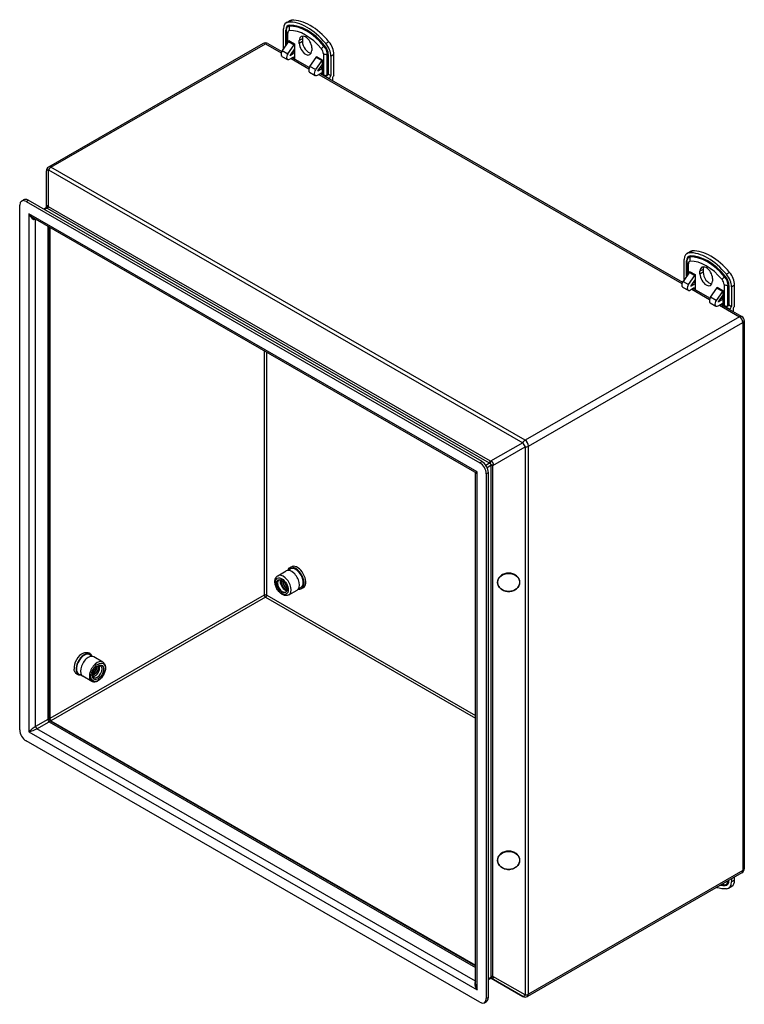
# Model space of a CAD drawing. Header units: inches. Extents: x 5.6 to 84, y 7.1 to 55.6.
# Tile 5 of 5: x 71.2 to 84, y 24.9 to 42.3. Entities that reach past the tile are written whole.
import ezdxf

# ---------------------------------------------------------------- set-up
doc = ezdxf.new("R2010")
doc.units = ezdxf.units.IN
doc.header["$MEASUREMENT"] = 0
doc.layers.add('Visible Edges(ANSI)', color=7, linetype='Continuous', lineweight=25)
doc.layers.add('Visible Tangent Edges(ANSI)', color=7, linetype='Continuous', lineweight=25)

msp = doc.modelspace()

# ---------------------------------------------------------------- linework, layer by layer
at = {"layer": 'Visible Edges(ANSI)'}
for p, q in [((75.886, 42.204), (75.942, 42.236)), ((75.837, 41.75), (75.837, 42.096)), ((75.883, 42.061), (75.883, 42.066)), ((75.883, 42.061), (75.883, 41.806)), ((75.934, 41.885), (75.934, 41.887)), ((75.934, 41.887), (75.934, 41.887)), ((76.116, 41.839), (76.116, 41.889)), ((76.172, 41.921), (76.172, 41.871)), ((75.478, 41.837), (71.692, 39.657)), ((75.562, 41.837), (75.808, 41.695)), ((75.929, 41.871), (75.817, 41.711)), ((75.915, 41.655), (76.026, 41.815)), ((76.032, 41.742), (75.955, 41.632)), ((76.032, 41.831), (76.032, 41.574)), ((76.032, 41.831), (76.032, 41.831)), ((76.337, 41.762), (76.337, 41.711)), ((75.809, 41.698), (75.809, 41.702)), ((75.809, 41.702), (75.811, 41.701)), ((75.811, 41.61), (75.909, 41.554)), ((76.004, 41.59), (75.948, 41.558)), ((75.957, 41.627), (76.01, 41.658)), ((75.997, 41.586), (76.295, 41.414)), ((76.002, 41.699), (76.032, 41.682)), ((76.032, 41.574), (76.032, 41.574)), ((76.032, 41.574), (76.032, 41.574)), ((76.305, 41.431), (76.416, 41.59)), ((76.514, 41.534), (76.403, 41.375)), ((76.422, 41.606), (76.422, 41.606)), ((76.422, 41.605), (76.422, 41.606)), ((76.519, 41.55), (76.519, 41.55)), ((76.519, 41.55), (76.519, 41.293)), ((76.672, 41.615), (76.672, 41.269)), ((76.728, 41.269), (76.728, 41.647)), ((76.443, 41.352), (76.519, 41.462)), ((76.497, 41.377), (76.444, 41.347)), ((76.489, 41.419), (76.519, 41.401)), ((76.299, 41.33), (76.396, 41.273)), ((76.436, 41.277), (76.492, 41.309)), ((76.484, 41.305), (82.879, 37.623)), ((76.519, 41.293), (76.519, 41.293)), ((76.519, 41.293), (76.519, 41.293)), ((76.541, 41.281), (76.644, 41.221)), ((76.644, 41.213), (76.644, 41.221)), ((76.7, 41.222), (76.7, 41.181)), ((71.65, 39.584), (71.65, 38.943)), ((71.182, 29.722), (71.182, 38.984)), ((71.215, 39.056), (71.252, 39.078)), ((71.294, 39.049), (79.304, 34.436)), ((79.342, 34.457), (71.331, 39.07)), ((71.642, 38.935), (71.604, 38.913)), ((79.212, 34.271), (71.421, 38.758)), ((71.703, 38.595), (71.703, 29.926)), ((82.957, 38.132), (83.013, 38.164)), ((82.908, 37.678), (82.908, 38.024)), ((82.954, 37.989), (82.954, 37.995)), ((82.954, 37.989), (82.954, 37.734)), ((83, 37.799), (82.889, 37.639)), ((82.986, 37.583), (83.097, 37.743)), ((83.005, 37.813), (83.005, 37.815)), ((83.005, 37.815), (83.005, 37.815)), ((83.103, 37.759), (83.103, 37.502)), ((83.103, 37.759), (83.103, 37.759)), ((83.188, 37.767), (83.188, 37.817)), ((83.243, 37.849), (83.243, 37.799)), ((82.88, 37.626), (82.88, 37.63)), ((82.88, 37.63), (82.882, 37.629)), ((82.882, 37.538), (82.98, 37.482)), ((83.103, 37.67), (83.026, 37.56)), ((83.028, 37.555), (83.081, 37.586)), ((83.073, 37.627), (83.103, 37.61)), ((83.408, 37.69), (83.408, 37.64)), ((83.493, 37.534), (83.493, 37.534)), ((83.493, 37.533), (83.493, 37.534)), ((83.743, 37.543), (83.743, 37.197)), ((83.799, 37.197), (83.799, 37.575)), ((83.075, 37.518), (83.019, 37.486)), ((83.068, 37.514), (83.366, 37.342)), ((83.103, 37.502), (83.103, 37.502)), ((83.103, 37.502), (83.103, 37.502)), ((83.376, 37.359), (83.487, 37.518)), ((83.585, 37.462), (83.474, 37.303)), ((83.514, 37.28), (83.59, 37.39)), ((83.59, 37.478), (83.59, 37.478)), ((83.59, 37.478), (83.59, 37.221)), ((83.37, 37.258), (83.467, 37.201)), ((83.507, 37.205), (83.563, 37.237)), ((83.568, 37.305), (83.515, 37.275)), ((83.555, 37.233), (83.928, 37.019)), ((83.56, 37.347), (83.59, 37.329)), ((83.59, 37.222), (83.59, 37.221)), ((83.59, 37.221), (83.59, 37.221)), ((83.612, 37.209), (83.715, 37.149)), ((83.715, 37.141), (83.715, 37.149)), ((83.771, 37.15), (83.771, 37.109)), ((83.97, 36.946), (83.97, 27.273)), ((79.228, 25.235), (79.228, 34.244)), ((79.416, 34.243), (79.416, 24.981)), ((79.453, 25.002), (79.453, 34.264)), ((75.736, 32.443), (75.885, 32.528)), ((75.931, 32.105), (76.079, 32.191)), ((72.649, 30.919), (72.491, 31.011)), ((72.453, 30.578), (72.294, 30.669)), ((72.474, 30.69), (72.482, 30.667)), ((71.703, 29.926), (71.703, 29.912)), ((71.719, 29.885), (79.228, 25.561)), ((79.304, 24.916), (71.294, 29.529)), ((83.928, 27.2), (80.143, 25.02)), ((83.799, 27.073), (83.799, 27.125)), ((83.694, 26.933), (83.75, 26.965)), ((83.743, 27.093), (83.743, 27.041)), ((79.453, 25.316), (79.493, 25.338)), ((80.059, 25.02), (79.501, 25.341)), ((79.383, 24.908), (79.421, 24.93))]:
    msp.add_line(p, q, dxfattribs=at)
at = {"layer": 'Visible Edges(ANSI)', "flags": 128}
for points in [[(76.611, 41.275), (76.608, 41.273), (76.606, 41.272), (76.603, 41.271), (76.6, 41.27), (76.596, 41.269), (76.593, 41.269), (76.59, 41.268), (76.587, 41.268), (76.584, 41.268), (76.581, 41.268), (76.578, 41.268), (76.575, 41.269), (76.571, 41.269), (76.568, 41.27), (76.565, 41.271), (76.562, 41.272), (76.559, 41.273), (76.557, 41.274), (76.554, 41.275), (76.551, 41.276), (76.548, 41.277), (76.546, 41.278), (76.544, 41.28), (76.541, 41.281)], [(76.628, 41.294), (76.628, 41.294), (76.628, 41.294), (76.627, 41.293), (76.627, 41.293), (76.627, 41.293), (76.627, 41.292), (76.626, 41.292), (76.626, 41.291), (76.626, 41.291), (76.626, 41.29), (76.625, 41.29), (76.625, 41.29), (76.625, 41.289), (76.624, 41.289), (76.624, 41.288), (76.624, 41.288), (76.623, 41.287), (76.623, 41.287), (76.623, 41.286), (76.622, 41.286), (76.622, 41.285), (76.622, 41.285), (76.622, 41.285), (76.621, 41.284)], [(71.642, 38.935), (71.646, 38.938), (71.65, 38.942), (71.651, 38.944), (71.652, 38.945)], [(83.682, 37.203), (83.679, 37.201), (83.677, 37.2), (83.674, 37.199), (83.671, 37.198), (83.667, 37.197), (83.664, 37.197), (83.661, 37.196), (83.658, 37.196), (83.655, 37.196), (83.652, 37.196), (83.649, 37.197), (83.646, 37.197), (83.643, 37.197), (83.64, 37.198), (83.636, 37.199), (83.633, 37.2), (83.631, 37.201), (83.628, 37.202), (83.625, 37.203), (83.622, 37.204), (83.62, 37.205), (83.617, 37.206), (83.615, 37.208), (83.612, 37.209)], [(83.699, 37.222), (83.699, 37.222), (83.699, 37.222), (83.699, 37.221), (83.698, 37.221), (83.698, 37.221), (83.698, 37.22), (83.698, 37.22), (83.697, 37.219), (83.697, 37.219), (83.697, 37.218), (83.696, 37.218), (83.696, 37.218), (83.696, 37.217), (83.695, 37.217), (83.695, 37.216), (83.695, 37.216), (83.695, 37.215), (83.694, 37.215), (83.694, 37.214), (83.694, 37.214), (83.693, 37.213), (83.693, 37.213), (83.693, 37.213), (83.692, 37.212)], [(79.228, 34.244), (79.227, 34.252), (79.224, 34.26), (79.218, 34.267), (79.212, 34.271)], [(75.933, 32.573), (75.946, 32.584), (75.96, 32.593), (75.976, 32.601), (75.992, 32.607)], [(75.931, 32.105), (75.917, 32.099), (75.903, 32.095), (75.888, 32.093), (75.873, 32.093), (75.858, 32.096), (75.844, 32.1), (75.83, 32.106), (75.816, 32.113), (75.802, 32.122), (75.789, 32.131), (75.777, 32.142), (75.765, 32.154), (75.753, 32.167), (75.742, 32.181), (75.732, 32.195), (75.723, 32.21), (75.715, 32.226), (75.707, 32.242), (75.701, 32.258), (75.695, 32.274), (75.691, 32.291), (75.688, 32.307), (75.686, 32.323), (75.685, 32.339), (75.686, 32.355), (75.688, 32.37), (75.692, 32.385), (75.697, 32.399), (75.704, 32.412), (75.713, 32.424), (75.724, 32.434), (75.736, 32.443)], [(75.757, 32.368), (75.762, 32.371), (75.768, 32.372), (75.774, 32.373), (75.78, 32.373), (75.787, 32.372), (75.795, 32.369), (75.803, 32.366), (75.811, 32.362), (75.82, 32.357), (75.828, 32.35), (75.836, 32.343), (75.844, 32.335), (75.852, 32.326), (75.859, 32.317), (75.866, 32.307), (75.873, 32.297), (75.879, 32.286), (75.884, 32.275), (75.888, 32.264), (75.892, 32.252), (75.895, 32.241), (75.897, 32.231), (75.898, 32.22), (75.898, 32.21), (75.898, 32.201), (75.897, 32.193), (75.895, 32.185), (75.892, 32.178), (75.889, 32.172), (75.885, 32.167), (75.881, 32.163), (75.877, 32.16)], [(75.897, 32.194), (75.89, 32.196), (75.884, 32.199), (75.877, 32.202), (75.87, 32.206), (75.863, 32.211), (75.856, 32.217), (75.85, 32.223), (75.843, 32.23), (75.837, 32.238), (75.831, 32.245), (75.826, 32.254), (75.821, 32.262), (75.816, 32.271), (75.812, 32.28), (75.808, 32.29), (75.806, 32.299), (75.803, 32.308), (75.802, 32.317), (75.8, 32.326), (75.8, 32.335), (75.8, 32.343), (75.801, 32.351), (75.803, 32.358), (75.805, 32.365)], [(75.878, 32.202), (75.873, 32.205), (75.868, 32.208), (75.863, 32.212), (75.859, 32.217), (75.854, 32.221), (75.849, 32.226), (75.845, 32.231), (75.84, 32.236), (75.836, 32.242), (75.832, 32.248), (75.828, 32.254), (75.825, 32.26), (75.821, 32.267), (75.818, 32.273), (75.815, 32.28), (75.812, 32.287), (75.81, 32.293), (75.807, 32.3), (75.805, 32.307), (75.804, 32.314), (75.802, 32.321), (75.801, 32.327), (75.801, 32.334), (75.8, 32.34)], [(75.825, 32.352), (75.825, 32.346), (75.825, 32.34), (75.826, 32.333), (75.827, 32.327), (75.828, 32.32), (75.829, 32.313), (75.831, 32.307), (75.834, 32.3), (75.836, 32.293), (75.839, 32.287), (75.842, 32.28), (75.845, 32.274), (75.849, 32.268), (75.853, 32.262), (75.857, 32.256), (75.861, 32.25), (75.865, 32.245), (75.87, 32.24), (75.874, 32.236), (75.879, 32.232), (75.884, 32.228), (75.889, 32.224), (75.893, 32.221), (75.898, 32.219)], [(75.898, 32.222), (75.893, 32.225), (75.889, 32.228), (75.884, 32.231), (75.88, 32.235), (75.875, 32.239), (75.871, 32.244), (75.867, 32.248), (75.863, 32.253), (75.859, 32.258), (75.855, 32.264), (75.851, 32.27), (75.848, 32.276), (75.845, 32.282), (75.842, 32.288), (75.839, 32.294), (75.837, 32.3), (75.835, 32.307), (75.833, 32.313), (75.831, 32.319), (75.83, 32.326), (75.829, 32.332), (75.828, 32.338), (75.828, 32.344), (75.828, 32.35)], [(75.898, 32.223), (75.893, 32.226), (75.889, 32.23), (75.885, 32.234), (75.881, 32.238), (75.877, 32.243), (75.873, 32.247), (75.869, 32.252), (75.865, 32.257), (75.861, 32.262), (75.858, 32.267), (75.855, 32.273), (75.851, 32.278), (75.848, 32.284), (75.845, 32.29), (75.843, 32.296), (75.84, 32.302), (75.838, 32.308), (75.836, 32.314), (75.834, 32.32), (75.833, 32.326), (75.831, 32.332), (75.83, 32.338), (75.829, 32.344), (75.829, 32.35)], [(79.811, 32.167), (79.83, 32.168), (79.849, 32.17), (79.868, 32.174), (79.886, 32.179), (79.903, 32.186), (79.92, 32.194), (79.935, 32.203), (79.949, 32.214), (79.963, 32.226), (79.974, 32.238), (79.984, 32.252), (79.992, 32.267), (79.999, 32.282), (80.004, 32.297), (80.007, 32.313), (80.008, 32.329), (80.007, 32.345), (80.004, 32.361), (79.999, 32.377), (79.992, 32.392), (79.984, 32.406), (79.974, 32.42), (79.963, 32.433), (79.949, 32.445), (79.935, 32.455), (79.92, 32.465), (79.903, 32.473), (79.886, 32.479), (79.868, 32.485), (79.849, 32.489), (79.83, 32.491), (79.811, 32.492), (79.792, 32.491), (79.773, 32.489), (79.754, 32.485), (79.736, 32.479), (79.719, 32.473), (79.702, 32.465), (79.687, 32.455), (79.672, 32.445), (79.659, 32.433), (79.648, 32.42), (79.638, 32.406), (79.629, 32.392), (79.623, 32.377), (79.618, 32.361), (79.615, 32.345), (79.614, 32.329), (79.615, 32.313), (79.618, 32.297), (79.623, 32.282), (79.629, 32.267), (79.638, 32.252), (79.648, 32.238), (79.659, 32.226), (79.672, 32.214), (79.687, 32.203), (79.702, 32.194), (79.719, 32.186), (79.736, 32.179), (79.754, 32.174), (79.773, 32.17), (79.792, 32.168), (79.811, 32.167)], [(75.863, 32.312), (75.863, 32.311), (75.864, 32.309), (75.865, 32.307), (75.866, 32.305), (75.867, 32.303), (75.867, 32.301), (75.868, 32.3), (75.869, 32.298), (75.87, 32.296), (75.871, 32.294), (75.872, 32.292), (75.873, 32.291), (75.874, 32.289), (75.875, 32.287), (75.876, 32.286), (75.877, 32.284), (75.878, 32.282), (75.879, 32.281), (75.88, 32.279), (75.881, 32.277), (75.882, 32.276), (75.883, 32.274), (75.884, 32.273), (75.885, 32.271)], [(76.201, 32.243), (76.188, 32.233), (76.174, 32.223), (76.158, 32.216), (76.142, 32.21)], [(72.306, 31.08), (72.317, 31.084), (72.329, 31.087), (72.34, 31.09), (72.352, 31.091), (72.363, 31.092), (72.375, 31.091), (72.386, 31.089), (72.398, 31.085), (72.408, 31.081), (72.419, 31.075), (72.428, 31.068), (72.436, 31.059), (72.444, 31.05), (72.45, 31.041), (72.456, 31.03), (72.46, 31.02)], [(72.271, 30.691), (72.26, 30.69), (72.248, 30.689), (72.236, 30.69), (72.225, 30.692), (72.214, 30.695), (72.203, 30.7), (72.192, 30.706), (72.183, 30.712), (72.174, 30.72), (72.167, 30.729), (72.16, 30.739), (72.155, 30.749), (72.15, 30.76), (72.146, 30.771), (72.144, 30.783), (72.142, 30.794)], [(72.649, 30.919), (72.66, 30.912), (72.67, 30.902), (72.678, 30.891), (72.685, 30.879), (72.69, 30.866), (72.693, 30.852), (72.695, 30.837), (72.696, 30.821), (72.696, 30.805), (72.694, 30.788), (72.69, 30.772), (72.686, 30.755), (72.68, 30.738), (72.674, 30.721), (72.666, 30.704), (72.657, 30.688), (72.647, 30.672), (72.637, 30.657), (72.626, 30.643), (72.614, 30.629), (72.601, 30.617), (72.588, 30.606), (72.575, 30.596), (72.561, 30.587), (72.547, 30.58), (72.534, 30.574), (72.519, 30.57), (72.505, 30.568), (72.492, 30.567), (72.478, 30.569), (72.465, 30.572), (72.453, 30.578)], [(72.491, 30.645), (72.487, 30.647), (72.484, 30.651), (72.481, 30.655), (72.478, 30.66), (72.476, 30.667), (72.474, 30.674), (72.473, 30.682), (72.472, 30.692), (72.472, 30.701), (72.474, 30.712), (72.476, 30.723), (72.479, 30.734), (72.482, 30.745), (72.487, 30.757), (72.492, 30.768), (72.498, 30.779), (72.505, 30.79), (72.512, 30.8), (72.52, 30.81), (72.528, 30.819), (72.536, 30.827), (72.544, 30.834), (72.553, 30.84), (72.561, 30.846), (72.569, 30.85), (72.577, 30.853), (72.584, 30.855), (72.591, 30.856), (72.597, 30.857), (72.602, 30.856), (72.607, 30.855), (72.611, 30.853)], [(72.475, 30.717), (72.479, 30.72), (72.484, 30.723), (72.489, 30.727), (72.494, 30.731), (72.498, 30.735), (72.503, 30.739), (72.507, 30.744), (72.511, 30.749), (72.515, 30.754), (72.519, 30.759), (72.523, 30.764), (72.526, 30.77), (72.529, 30.775), (72.532, 30.781), (72.535, 30.787), (72.537, 30.793), (72.54, 30.798), (72.542, 30.804), (72.543, 30.81), (72.545, 30.815), (72.546, 30.821), (72.546, 30.826), (72.547, 30.831), (72.547, 30.837)], [(72.544, 30.834), (72.544, 30.829), (72.543, 30.824), (72.542, 30.819), (72.541, 30.814), (72.54, 30.809), (72.538, 30.803), (72.536, 30.798), (72.534, 30.793), (72.532, 30.787), (72.529, 30.782), (72.526, 30.777), (72.523, 30.771), (72.52, 30.766), (72.517, 30.761), (72.513, 30.756), (72.509, 30.752), (72.505, 30.747), (72.501, 30.742), (72.497, 30.738), (72.493, 30.734), (72.489, 30.73), (72.484, 30.727), (72.48, 30.724), (72.475, 30.721)], [(72.542, 30.833), (72.541, 30.828), (72.54, 30.823), (72.539, 30.818), (72.537, 30.813), (72.536, 30.808), (72.534, 30.803), (72.532, 30.798), (72.53, 30.793), (72.527, 30.788), (72.525, 30.783), (72.522, 30.778), (72.519, 30.773), (72.516, 30.768), (72.513, 30.763), (72.51, 30.759), (72.506, 30.754), (72.503, 30.75), (72.499, 30.745), (72.495, 30.741), (72.492, 30.737), (72.488, 30.733), (72.484, 30.73), (72.48, 30.726), (72.476, 30.723)], [(72.572, 30.832), (72.572, 30.826), (72.571, 30.82), (72.57, 30.814), (72.568, 30.808), (72.567, 30.802), (72.565, 30.796), (72.563, 30.79), (72.56, 30.783), (72.558, 30.777), (72.555, 30.771), (72.551, 30.765), (72.548, 30.759), (72.544, 30.753), (72.54, 30.747), (72.536, 30.741), (72.532, 30.735), (72.528, 30.73), (72.523, 30.725), (72.518, 30.72), (72.513, 30.715), (72.508, 30.711), (72.503, 30.706), (72.498, 30.702), (72.493, 30.699)], [(72.569, 30.85), (72.57, 30.845), (72.571, 30.841), (72.572, 30.836), (72.572, 30.83), (72.572, 30.825), (72.572, 30.819), (72.571, 30.813), (72.57, 30.807), (72.569, 30.801), (72.568, 30.795), (72.566, 30.789), (72.563, 30.782), (72.561, 30.776), (72.558, 30.77), (72.555, 30.764), (72.552, 30.758), (72.548, 30.752), (72.544, 30.746), (72.54, 30.74), (72.536, 30.735), (72.532, 30.729), (72.527, 30.724), (72.522, 30.72), (72.518, 30.715)], [(72.518, 30.715), (72.516, 30.714), (72.514, 30.712), (72.512, 30.711), (72.51, 30.709), (72.508, 30.708), (72.506, 30.707), (72.504, 30.705), (72.502, 30.704), (72.501, 30.703), (72.499, 30.702), (72.497, 30.701), (72.495, 30.7), (72.493, 30.699), (72.491, 30.698), (72.489, 30.697), (72.487, 30.696), (72.485, 30.695), (72.483, 30.695), (72.481, 30.694), (72.48, 30.694), (72.478, 30.693), (72.476, 30.693), (72.474, 30.692), (72.472, 30.692)], [(72.472, 30.69), (72.472, 30.69), (72.472, 30.69), (72.472, 30.69), (72.472, 30.69), (72.472, 30.69), (72.472, 30.69), (72.473, 30.69), (72.473, 30.69), (72.473, 30.69), (72.473, 30.69), (72.473, 30.69), (72.473, 30.69), (72.473, 30.69), (72.473, 30.69), (72.473, 30.69), (72.473, 30.69), (72.473, 30.69), (72.473, 30.69), (72.473, 30.69), (72.473, 30.69), (72.473, 30.69), (72.474, 30.69), (72.474, 30.69), (72.474, 30.69)], [(72.482, 30.667), (72.482, 30.667), (72.482, 30.667), (72.481, 30.667), (72.481, 30.667), (72.481, 30.667), (72.481, 30.667), (72.48, 30.667), (72.48, 30.666), (72.48, 30.666), (72.48, 30.666), (72.479, 30.666), (72.479, 30.666), (72.479, 30.666), (72.478, 30.666), (72.478, 30.666), (72.478, 30.666), (72.478, 30.666), (72.477, 30.666), (72.477, 30.666), (72.477, 30.666), (72.476, 30.666), (72.476, 30.666), (72.476, 30.666), (72.476, 30.666)], [(71.703, 29.912), (71.704, 29.905), (71.708, 29.897), (71.713, 29.89), (71.719, 29.885)], [(79.811, 27.262), (79.83, 27.262), (79.849, 27.265), (79.868, 27.269), (79.886, 27.274), (79.903, 27.281), (79.92, 27.289), (79.935, 27.298), (79.949, 27.309), (79.963, 27.32), (79.974, 27.333), (79.984, 27.347), (79.992, 27.361), (79.999, 27.376), (80.004, 27.392), (80.007, 27.408), (80.008, 27.424), (80.007, 27.44), (80.004, 27.456), (79.999, 27.472), (79.992, 27.487), (79.984, 27.501), (79.974, 27.515), (79.963, 27.528), (79.949, 27.539), (79.935, 27.55), (79.92, 27.559), (79.903, 27.567), (79.886, 27.574), (79.868, 27.58), (79.849, 27.583), (79.83, 27.586), (79.811, 27.586), (79.792, 27.586), (79.773, 27.583), (79.754, 27.58), (79.736, 27.574), (79.719, 27.567), (79.702, 27.559), (79.687, 27.55), (79.672, 27.539), (79.659, 27.528), (79.648, 27.515), (79.638, 27.501), (79.629, 27.487), (79.623, 27.472), (79.618, 27.456), (79.615, 27.44), (79.614, 27.424), (79.615, 27.408), (79.618, 27.392), (79.623, 27.376), (79.629, 27.361), (79.638, 27.347), (79.648, 27.333), (79.659, 27.32), (79.672, 27.309), (79.687, 27.298), (79.702, 27.289), (79.719, 27.281), (79.736, 27.274), (79.754, 27.269), (79.773, 27.265), (79.792, 27.262), (79.811, 27.262)], [(79.493, 25.338), (79.497, 25.34), (79.502, 25.341), (79.505, 25.341), (79.506, 25.341)]]:
    msp.add_lwpolyline(points, dxfattribs=at)
at = {"layer": 'Visible Edges(ANSI)'}
for centre, start, end in [((75.52, 41.764), 60.064, 119.936), ((71.734, 39.584), 119.936, 180), ((83.886, 36.946), 0, 60.064), ((83.886, 27.273), 299.936, 0), ((80.101, 25.093), 240.064, 299.936)]:
    msp.add_arc(centre, 0.084, start, end, dxfattribs=at)
for centre, major_axis, start_param, end_param in [((76.254, 41.317), (-0.491, 0.853), 5.005894, 5.993548), ((76.059, 42.032), (-0.118, 0.205), 5.993548, 6.283185), ((76.31, 41.349), (-0.491, 0.853), 5.005894, 5.993548), ((76.004, 42), (-0.118, 0.205), 5.993548, 7.070517), ((75.92, 41.879), (-0.0098, -0.0171), 1.422507, 2.354261), ((76.227, 41.826), (-0.078, 0.135), 3.928925, 7.070517), ((76.282, 41.858), (-0.078, 0.135), 0.36422, 0.787332), ((75.851, 41.679), (-0.0394, -0.0685), 4.5641, 6.283185), ((75.809, 41.734), (0.0195, 0.0338), 3.925057, 4.078289), ((75.809, 41.734), (0.0195, 0.0338), 5.069041, 5.495853), ((76.018, 41.823), (0.0098, 0.0171), 4.5641, 5.495853), ((76.227, 41.775), (0.078, -0.135), 3.928925, 7.070517), ((76.282, 41.807), (0.078, -0.135), 3.928925, 5.918966), ((76.505, 41.711), (0.118, -0.205), 0.787332, 1.864301), ((76.561, 41.743), (-0.118, 0.205), 3.928925, 5.005894), ((75.948, 41.623), (-0.0394, -0.0685), 4.5641, 7.06665), ((75.957, 41.631), (-0.00196, -0.00341), 4.5641, 7.06665), ((76.004, 41.558), (0.0195, 0.0338), 5.495853, 7.06665), ((76.01, 41.568), (-0.0549, -0.0953), 3.635957, 3.925057), ((76.408, 41.598), (0.0098, 0.0171), 4.5641, 5.495853), ((76.505, 41.542), (-0.0098, -0.0171), 1.422507, 2.354261), ((76.338, 41.398), (-0.0394, -0.0685), 4.5641, 6.283185), ((76.436, 41.342), (-0.0394, -0.0685), 4.5641, 7.06665), ((76.497, 41.287), (-0.0549, -0.0953), 3.635957, 3.925057), ((76.444, 41.35), (-0.00196, -0.00341), 4.5641, 7.06665), ((76.492, 41.278), (0.0195, 0.0338), 5.495853, 7.06665), ((76.57, 41.296), (0.0552, 0), 5.544243, 5.896282), ((76.644, 41.253), (-0.0195, -0.0338), 0.783464, 2.354261), ((76.728, 41.238), (0.0195, 0.0338), 0.783464, 2.354261), ((71.294, 38.92), (-0.079, 0.136), 5.499721, 7.070517), ((71.331, 38.942), (-0.079, 0.136), 5.499721, 6.283185), ((83.075, 37.928), (-0.118, 0.205), 5.993548, 7.070517), ((83.325, 37.245), (-0.491, 0.853), 5.005894, 5.993548), ((83.13, 37.96), (-0.118, 0.205), 5.993548, 6.283185), ((83.381, 37.277), (-0.491, 0.853), 5.005894, 5.993548), ((83.298, 37.754), (-0.078, 0.135), 3.928925, 7.070517), ((83.354, 37.786), (-0.078, 0.135), 0.36422, 0.787332), ((82.991, 37.807), (-0.0098, -0.0171), 1.422507, 2.354261), ((83.089, 37.751), (0.0098, 0.0171), 4.5641, 5.495853), ((83.298, 37.703), (0.078, -0.135), 3.928925, 7.070517), ((83.354, 37.735), (0.078, -0.135), 3.928925, 5.918966), ((83.576, 37.639), (0.118, -0.205), 0.787332, 1.864301), ((83.632, 37.671), (-0.118, 0.205), 3.928925, 5.005894), ((82.922, 37.607), (-0.0394, -0.0685), 4.5641, 6.283185), ((82.88, 37.662), (0.0195, 0.0338), 3.925057, 4.078289), ((82.88, 37.662), (0.0195, 0.0338), 5.069041, 5.495853), ((83.019, 37.551), (-0.0394, -0.0685), 4.5641, 7.06665), ((83.028, 37.559), (-0.00196, -0.00341), 4.5641, 7.06665), ((83.081, 37.496), (-0.0549, -0.0953), 3.635957, 3.925057), ((83.479, 37.526), (0.0098, 0.0171), 4.5641, 5.495853), ((83.075, 37.486), (0.0195, 0.0338), 5.495853, 7.06665), ((83.409, 37.326), (-0.0394, -0.0685), 4.5641, 6.283185), ((83.576, 37.47), (-0.0098, -0.0171), 1.422507, 2.354261), ((83.507, 37.27), (-0.0394, -0.0685), 4.5641, 7.06665), ((83.515, 37.278), (-0.00196, -0.00341), 4.5641, 7.06665), ((83.563, 37.206), (0.0195, 0.0338), 5.495853, 7.06665), ((83.568, 37.215), (-0.0549, -0.0953), 3.635957, 3.925057), ((83.641, 37.224), (0.0552, 0), 5.544243, 5.896282), ((83.715, 37.181), (-0.0195, -0.0338), 0.783464, 2.354261), ((83.799, 37.166), (0.0195, 0.0338), 0.783464, 2.354261), ((79.304, 34.307), (0.079, -0.136), 0.787332, 2.358128), ((79.342, 34.328), (-0.079, 0.136), 3.928925, 5.499721), ((75.982, 32.359), (0.097, -0.169), 0, 3.141593), ((76.052, 32.4), (-0.106, 0.183), 2.681801, 6.742977), ((76.052, 32.4), (-0.094, 0.164), 2.811213, 6.613565), ((76.082, 32.417), (-0.106, 0.183), 3.274106, 6.150672), ((75.864, 32.292), (0.06, -0.104), 3.566952, 3.928925), ((75.864, 32.292), (0.06, -0.104), 3.928925, 5.857826), ((72.287, 30.901), (0.103, 0.179), 0.651001, 2.490591), ((72.323, 30.88), (-0.103, -0.179), 2.722123, 6.702655), ((72.323, 30.88), (-0.098, -0.171), 2.780954, 6.643824), ((72.393, 30.84), (0.098, 0.171), 0, 3.141593), ((72.509, 30.773), (0.06, 0.104), 3.925057, 5.896037), ((72.496, 30.781), (-0.0501, -0.087), 0.469619, 1.097938), ((72.509, 30.773), (-0.06, -0.104), 0.387148, 0.783464), ((71.294, 29.658), (-0.079, 0.136), 0.787332, 2.358128), ((83.325, 27.82), (0.491, -0.853), 5.731705, 5.993548), ((83.576, 27.137), (0.118, -0.205), 5.993548, 7.070517), ((83.632, 27.169), (0.118, -0.205), 0, 0.787332), ((79.304, 25.045), (0.079, -0.136), 5.499721, 7.070517), ((79.342, 25.066), (0.079, -0.136), 0, 0.787332)]:
    msp.add_ellipse(centre, major_axis=major_axis, ratio=0.578093, start_param=start_param, end_param=end_param, dxfattribs=at)
at = {"layer": 'Visible Tangent Edges(ANSI)'}
for p, q in [((75.925, 42.215), (75.98, 42.247)), ((75.881, 41.802), (75.881, 42.07)), ((75.943, 42.141), (75.946, 42.151)), ((75.912, 41.847), (75.912, 42.02)), ((75.934, 41.887), (76.032, 41.831)), ((76.172, 41.921), (76.116, 41.889)), ((71.734, 39.653), (75.52, 41.833)), ((75.52, 41.833), (75.799, 41.672)), ((75.817, 41.711), (75.915, 41.655)), ((75.837, 41.75), (75.842, 41.747)), ((75.929, 41.871), (76.026, 41.815)), ((76.172, 41.871), (76.116, 41.839)), ((76.551, 41.791), (76.559, 41.798)), ((76.64, 41.867), (76.584, 41.835)), ((75.954, 41.629), (75.957, 41.627)), ((75.972, 41.572), (76.286, 41.391)), ((75.984, 41.673), (76.01, 41.658)), ((76.004, 41.59), (76.032, 41.574)), ((76.514, 41.534), (76.416, 41.59)), ((76.422, 41.606), (76.519, 41.55)), ((76.541, 41.658), (76.541, 41.281)), ((76.611, 41.275), (76.611, 41.642)), ((76.611, 41.642), (76.621, 41.642)), ((76.621, 41.642), (76.621, 41.284)), ((76.628, 41.64), (76.628, 41.294)), ((76.672, 41.615), (76.728, 41.647)), ((76.403, 41.375), (76.305, 41.431)), ((76.497, 41.377), (76.471, 41.392)), ((76.444, 41.347), (76.441, 41.348)), ((76.46, 41.291), (82.87, 37.6)), ((76.492, 41.309), (76.519, 41.293)), ((76.628, 41.294), (76.672, 41.269)), ((80.101, 34.835), (71.734, 39.653)), ((71.692, 38.956), (71.692, 39.608)), ((71.692, 39.608), (80.059, 34.791)), ((71.294, 39.049), (71.331, 39.07)), ((71.613, 38.908), (71.657, 38.934)), ((71.666, 38.928), (79.467, 34.436)), ((79.493, 34.464), (71.692, 38.956)), ((71.346, 38.83), (71.346, 29.688)), ((79.253, 34.277), (71.346, 38.83)), ((71.464, 29.782), (71.464, 38.733)), ((71.679, 38.609), (71.679, 29.906)), ((71.703, 38.596), (71.703, 29.926)), ((71.712, 38.59), (71.712, 29.948)), ((82.996, 38.143), (83.051, 38.175)), ((83.014, 38.069), (83.017, 38.079)), ((82.952, 37.73), (82.952, 37.999)), ((82.983, 37.775), (82.983, 37.948)), ((83, 37.799), (83.097, 37.743)), ((83.005, 37.815), (83.103, 37.759)), ((83.243, 37.849), (83.188, 37.817)), ((83.243, 37.799), (83.188, 37.767)), ((83.622, 37.719), (83.63, 37.726)), ((83.711, 37.795), (83.655, 37.763)), ((82.889, 37.639), (82.986, 37.583)), ((82.908, 37.678), (82.913, 37.675)), ((83.025, 37.557), (83.028, 37.555)), ((83.055, 37.601), (83.081, 37.586)), ((83.493, 37.534), (83.59, 37.478)), ((83.612, 37.586), (83.612, 37.209)), ((83.682, 37.203), (83.682, 37.57)), ((83.682, 37.57), (83.692, 37.57)), ((83.692, 37.57), (83.692, 37.212)), ((83.699, 37.568), (83.699, 37.222)), ((83.743, 37.543), (83.799, 37.575)), ((83.043, 37.5), (83.357, 37.319)), ((83.075, 37.518), (83.103, 37.502)), ((83.474, 37.303), (83.376, 37.359)), ((83.585, 37.462), (83.487, 37.518)), ((83.515, 37.275), (83.513, 37.276)), ((83.531, 37.219), (83.886, 37.015)), ((83.568, 37.305), (83.542, 37.32)), ((83.563, 37.237), (83.59, 37.221)), ((83.699, 37.222), (83.743, 37.197)), ((83.886, 37.015), (80.101, 34.835)), ((80.16, 34.732), (83.946, 36.912)), ((83.946, 36.912), (83.946, 27.239)), ((75.498, 36.41), (75.498, 32.103)), ((75.542, 32.103), (75.542, 36.385)), ((80.059, 34.791), (79.493, 34.464)), ((79.535, 34.391), (80.101, 34.718)), ((80.101, 34.718), (80.101, 25.045)), ((80.16, 25.059), (80.16, 34.732)), ((79.342, 34.457), (79.304, 34.436)), ((79.476, 34.431), (79.409, 34.392)), ((79.253, 25.135), (79.253, 34.277)), ((79.416, 34.243), (79.453, 34.264)), ((79.431, 34.354), (79.498, 34.393)), ((79.498, 34.382), (79.498, 25.363)), ((79.535, 25.371), (79.535, 34.391)), ((75.498, 32.103), (71.712, 29.924)), ((75.52, 32.065), (71.734, 29.886)), ((75.52, 32.065), (79.228, 29.93)), ((75.542, 32.103), (79.228, 29.98)), ((71.679, 29.906), (71.464, 29.782)), ((71.706, 29.944), (71.706, 29.943)), ((71.712, 29.924), (71.712, 29.948)), ((71.486, 29.744), (71.701, 29.868)), ((79.228, 25.286), (71.486, 29.744)), ((71.701, 29.868), (79.228, 25.533)), ((71.734, 29.886), (79.228, 25.57)), ((71.346, 29.688), (79.253, 25.135)), ((83.946, 27.239), (80.16, 25.059)), ((83.622, 26.987), (83.63, 26.983)), ((83.699, 27.068), (83.699, 27.066)), ((83.799, 27.073), (83.743, 27.041)), ((80.101, 25.045), (79.535, 25.371)), ((79.498, 25.352), (79.453, 25.326)), ((80.059, 25.02), (79.501, 25.341)), ((79.503, 25.341), (80.059, 25.02)), ((79.453, 25.002), (79.416, 24.981))]:
    msp.add_line(p, q, dxfattribs=at)
at = {"layer": 'Visible Tangent Edges(ANSI)', "flags": 128}
for points in [[(71.642, 38.935), (71.643, 38.936), (71.643, 38.936), (71.644, 38.936), (71.644, 38.936), (71.645, 38.937), (71.646, 38.937), (71.646, 38.937), (71.647, 38.937), (71.648, 38.937), (71.648, 38.937), (71.649, 38.937), (71.65, 38.937), (71.65, 38.937), (71.651, 38.937), (71.652, 38.937), (71.652, 38.936), (71.653, 38.936), (71.654, 38.936), (71.654, 38.936), (71.655, 38.935), (71.655, 38.935), (71.656, 38.934), (71.657, 38.934), (71.657, 38.934)], [(71.687, 38.962), (71.685, 38.965), (71.683, 38.967), (71.681, 38.969), (71.678, 38.97), (71.676, 38.972), (71.674, 38.973), (71.672, 38.973), (71.67, 38.974), (71.668, 38.974), (71.666, 38.974), (71.664, 38.973), (71.662, 38.973), (71.661, 38.972), (71.659, 38.97), (71.658, 38.969), (71.656, 38.967), (71.655, 38.965), (71.654, 38.963), (71.653, 38.96), (71.653, 38.957), (71.652, 38.954), (71.651, 38.951), (71.651, 38.947), (71.651, 38.944)], [(71.657, 38.934), (71.658, 38.933), (71.658, 38.933), (71.658, 38.933), (71.659, 38.933), (71.659, 38.932), (71.659, 38.932), (71.66, 38.932), (71.66, 38.932), (71.66, 38.931), (71.661, 38.931), (71.661, 38.931), (71.661, 38.931), (71.662, 38.931), (71.662, 38.93), (71.663, 38.93), (71.663, 38.93), (71.663, 38.93), (71.664, 38.929), (71.664, 38.929), (71.664, 38.929), (71.665, 38.929), (71.665, 38.929), (71.666, 38.928), (71.666, 38.928)], [(71.692, 38.956), (71.692, 38.956), (71.692, 38.957), (71.692, 38.957), (71.691, 38.957), (71.691, 38.957), (71.691, 38.958), (71.691, 38.958), (71.691, 38.958), (71.69, 38.958), (71.69, 38.959), (71.69, 38.959), (71.69, 38.959), (71.689, 38.959), (71.689, 38.96), (71.689, 38.96), (71.689, 38.96), (71.689, 38.96), (71.688, 38.961), (71.688, 38.961), (71.688, 38.961), (71.688, 38.961), (71.687, 38.962), (71.687, 38.962), (71.687, 38.962)], [(79.476, 34.431), (79.478, 34.43), (79.48, 34.429), (79.481, 34.428), (79.483, 34.427), (79.484, 34.426), (79.486, 34.424), (79.487, 34.423), (79.488, 34.421), (79.489, 34.42), (79.49, 34.418), (79.492, 34.416), (79.493, 34.415), (79.494, 34.413), (79.494, 34.411), (79.495, 34.409), (79.496, 34.407), (79.497, 34.406), (79.497, 34.404), (79.498, 34.402), (79.498, 34.4), (79.499, 34.398), (79.499, 34.396), (79.499, 34.395), (79.498, 34.393)], [(79.538, 34.399), (79.539, 34.402), (79.54, 34.406), (79.541, 34.409), (79.541, 34.413), (79.541, 34.416), (79.541, 34.42), (79.54, 34.423), (79.539, 34.426), (79.538, 34.43), (79.537, 34.433), (79.536, 34.436), (79.534, 34.439), (79.533, 34.442), (79.531, 34.444), (79.528, 34.447), (79.526, 34.449), (79.524, 34.452), (79.521, 34.454), (79.518, 34.456), (79.515, 34.457), (79.512, 34.459), (79.509, 34.46), (79.505, 34.461), (79.502, 34.462)], [(71.703, 29.912), (71.703, 29.913), (71.703, 29.913), (71.703, 29.914), (71.703, 29.914), (71.702, 29.914), (71.702, 29.914), (71.702, 29.914), (71.701, 29.915), (71.7, 29.915), (71.7, 29.915), (71.699, 29.914), (71.698, 29.914), (71.697, 29.914), (71.695, 29.914), (71.694, 29.913), (71.693, 29.913), (71.691, 29.912), (71.69, 29.911), (71.688, 29.911), (71.687, 29.91), (71.685, 29.909), (71.683, 29.908), (71.681, 29.907), (71.679, 29.906)], [(71.701, 29.868), (71.703, 29.869), (71.705, 29.87), (71.707, 29.871), (71.708, 29.872), (71.71, 29.873), (71.711, 29.874), (71.713, 29.875), (71.714, 29.876), (71.715, 29.877), (71.716, 29.878), (71.717, 29.879), (71.718, 29.879), (71.718, 29.88), (71.719, 29.881), (71.719, 29.881), (71.72, 29.882), (71.72, 29.883), (71.72, 29.883), (71.72, 29.884), (71.72, 29.884), (71.72, 29.884), (71.72, 29.885), (71.719, 29.885), (71.719, 29.885)], [(79.538, 25.364), (79.538, 25.364), (79.538, 25.364), (79.538, 25.365), (79.538, 25.365), (79.538, 25.365), (79.537, 25.366), (79.537, 25.366), (79.537, 25.366), (79.537, 25.367), (79.537, 25.367), (79.537, 25.367), (79.537, 25.368), (79.537, 25.368), (79.537, 25.368), (79.536, 25.369), (79.536, 25.369), (79.536, 25.369), (79.536, 25.369), (79.536, 25.37), (79.536, 25.37), (79.536, 25.37), (79.536, 25.371), (79.536, 25.371), (79.535, 25.371)], [(79.498, 25.352), (79.499, 25.351), (79.499, 25.351), (79.499, 25.35), (79.499, 25.349), (79.499, 25.349), (79.499, 25.348), (79.498, 25.347), (79.498, 25.346), (79.498, 25.346), (79.498, 25.345), (79.498, 25.344), (79.497, 25.344), (79.497, 25.343), (79.497, 25.343), (79.496, 25.342), (79.496, 25.342), (79.496, 25.341), (79.495, 25.341), (79.495, 25.34), (79.494, 25.34), (79.494, 25.339), (79.494, 25.339), (79.493, 25.339), (79.493, 25.338)], [(79.498, 25.363), (79.498, 25.362), (79.498, 25.362), (79.498, 25.361), (79.498, 25.361), (79.498, 25.36), (79.498, 25.36), (79.498, 25.359), (79.498, 25.359), (79.498, 25.359), (79.498, 25.358), (79.498, 25.358), (79.498, 25.357), (79.498, 25.357), (79.498, 25.356), (79.498, 25.356), (79.498, 25.356), (79.498, 25.355), (79.498, 25.355), (79.498, 25.354), (79.498, 25.354), (79.498, 25.353), (79.498, 25.353), (79.498, 25.353), (79.498, 25.352)], [(79.504, 25.341), (79.507, 25.34), (79.511, 25.338), (79.514, 25.337), (79.517, 25.336), (79.52, 25.335), (79.522, 25.335), (79.525, 25.335), (79.527, 25.335), (79.529, 25.335), (79.531, 25.335), (79.533, 25.336), (79.535, 25.337), (79.536, 25.338), (79.538, 25.339), (79.539, 25.341), (79.54, 25.343), (79.54, 25.345), (79.541, 25.347), (79.541, 25.349), (79.541, 25.352), (79.541, 25.355), (79.54, 25.358), (79.539, 25.361), (79.538, 25.364)]]:
    msp.add_lwpolyline(points, dxfattribs=at)
at = {"layer": 'Visible Tangent Edges(ANSI)'}
for centre, major_axis, ratio, start_param, end_param in [((76.004, 42), (-0.087, 0.151), 0.578093, 5.993548, 7.070517), ((75.874, 42.066), (0.00984, 0), 0.575862, 0, 0.785398), ((76.002, 41.998), (-0.083, 0.145), 0.578093, 5.993548, 7.070517), ((75.996, 41.995), (-0.08, 0.139), 0.578093, 5.993548, 7.070517), ((75.982, 42.061), (-0.0984, 0), 0.575862, 0, 0.785398), ((75.976, 41.984), (-0.045, 0.0782), 0.578093, 5.993548, 7.070517), ((76.015, 42.106), (0.0046, -0.0983), 0.781984, 4.310191, 5.095589), ((76.247, 41.313), (-0.453, 0.787), 0.578093, 5.005894, 5.993548), ((76.254, 41.317), (-0.46, 0.799), 0.578093, 5.005894, 5.993548), ((75.938, 42.154), (0.00046, -0.00983), 0.781984, 1.168598, 1.953996), ((76.252, 41.316), (-0.457, 0.793), 0.578093, 5.005894, 5.993548), ((76.227, 41.301), (-0.418, 0.726), 0.578093, 5.005894, 5.993548), ((75.52, 41.764), (-0.0419, 0.0728), 0.578093, 5.499721, 6.283185), ((75.52, 41.764), (0.0419, 0.0728), 0.578093, 0, 0.783464), ((76.577, 41.783), (-0.0756, -0.0631), 0.236068, 4.860637, 5.646035), ((76.477, 41.695), (0.045, -0.0782), 0.578093, 0.787332, 1.864301), ((76.498, 41.707), (-0.08, 0.139), 0.578093, 3.928925, 5.005894), ((76.556, 41.799), (-0.00756, -0.00631), 0.236068, 1.719044, 2.504442), ((76.503, 41.71), (0.083, -0.145), 0.578093, 0.787332, 1.864301), ((76.505, 41.711), (-0.087, 0.151), 0.578093, 3.928925, 5.005894), ((76.611, 41.698), (-0.0984, 0), 0.575862, 0.785398, 1.570796), ((76.621, 41.636), (-0.00984, 0), 0.575862, 3.926991, 4.712389), ((71.734, 39.584), (-0.0419, 0.0728), 0.578093, 5.499721, 6.283185), ((71.734, 39.584), (0.0419, 0.0728), 0.578093, 0.783464, 1.568863), ((71.734, 39.584), (-0.084, 0), 0.335051, 5.235988, 6.283185), ((71.657, 38.977), (-0.0298, -0.0438), 0.624105, 0.828647, 1.659219), ((71.666, 38.971), (-0.0264, -0.0459), 0.578093, 0.783464, 1.568863), ((71.405, 38.864), (0.085, -0.113), 0.482005, 4.655, 5.442332), ((71.405, 38.864), (0.056, -0.13), 0.481973, 4.768324, 6.295176), ((83.075, 37.928), (-0.087, 0.151), 0.578093, 5.993548, 7.070517), ((83.073, 37.926), (-0.083, 0.145), 0.578093, 5.993548, 7.070517), ((83.068, 37.923), (-0.08, 0.139), 0.578093, 5.993548, 7.070517), ((83.086, 38.034), (0.0046, -0.0983), 0.781984, 4.310191, 5.095589), ((83.318, 37.241), (-0.453, 0.787), 0.578093, 5.005894, 5.993548), ((83.325, 37.245), (-0.46, 0.799), 0.578093, 5.005894, 5.993548), ((83.009, 38.083), (0.00046, -0.00983), 0.781984, 1.168598, 1.953996), ((83.323, 37.244), (-0.457, 0.793), 0.578093, 5.005894, 5.993548), ((82.945, 37.995), (0.00984, 0), 0.575862, 0, 0.785398), ((83.053, 37.989), (-0.0984, 0), 0.575862, 0, 0.785398), ((83.047, 37.912), (-0.045, 0.0782), 0.578093, 5.993548, 7.070517), ((83.298, 37.229), (-0.418, 0.726), 0.578093, 5.005894, 5.993548), ((83.648, 37.711), (-0.0756, -0.0631), 0.236068, 4.860637, 5.646035), ((83.569, 37.635), (-0.08, 0.139), 0.578093, 3.928925, 5.005894), ((83.627, 37.727), (-0.00756, -0.00631), 0.236068, 1.719044, 2.504442), ((83.574, 37.638), (0.083, -0.145), 0.578093, 0.787332, 1.864301), ((83.576, 37.639), (-0.087, 0.151), 0.578093, 3.928925, 5.005894), ((83.549, 37.623), (0.045, -0.0782), 0.578093, 0.787332, 1.864301), ((83.682, 37.626), (-0.0984, 0), 0.575862, 0.785398, 1.570796), ((83.692, 37.564), (-0.00984, 0), 0.575862, 3.926991, 4.712389), ((83.886, 36.946), (0.0419, 0.0728), 0.578093, 0, 0.783464), ((83.886, 36.946), (-0.0419, 0.0728), 0.578093, 3.928925, 5.499721), ((83.886, 36.946), (0.084, 0), 0.575862, 5.497787, 6.283185), ((80.101, 34.766), (-0.0419, -0.0728), 0.578093, 3.925057, 4.710455), ((80.101, 34.766), (0.042, -0.0727), 0.332474, 4.187117, 5.234315), ((80.101, 34.766), (0.0419, -0.0728), 0.578093, 0.787332, 2.358128), ((80.101, 34.766), (0.084, 0), 0.575862, 4.712389, 5.497787), ((79.467, 34.479), (0.0264, 0.0459), 0.578093, 3.925057, 4.710455), ((79.672, 34.475), (-0.237, 0), 0.332474, 0.523599, 0.598764), ((79.476, 34.474), (0.0232, 0.0476), 0.528088, 3.886809, 4.717382), ((79.672, 34.519), (-0.207, -0.037), 0.227008, 0.482585, 0.557751), ((79.312, 34.311), (0.101, 0.038), 0.127937, 3.245273, 4.032605), ((79.312, 34.311), (-0.0835, -0.068), 0.131082, 5.39143, 6.176828), ((79.536, 34.371), (0.0529, -0.0037), 0.525864, 1.563728, 2.394301), ((79.635, 34.54), (-0.119, -0.206), 0.333763, 5.683585, 5.75875), ((79.535, 34.36), (0.053, 0), 0.575862, 1.570796, 2.356194), ((79.672, 34.519), (-0.136, -0.16), 0.227967, 5.724987, 5.800152), ((75.817, 32.264), (0.06, -0.104), 0.578093, 3.141593, 6.283185), ((75.834, 32.274), (0.097, -0.169), 0.578093, 0, 3.141593), ((75.52, 32.091), (0.031, 0), 0.575862, 0.785398, 2.356194), ((75.52, 32.091), (0.0155, -0.0269), 0.578093, 3.928925, 5.499721), ((75.52, 32.091), (-0.0155, -0.0269), 0.578093, 0.783464, 2.354261), ((72.551, 30.749), (0.098, 0.171), 0.578093, 0, 3.141593), ((72.551, 30.749), (0.06, 0.104), 0.578093, 3.141593, 6.283185), ((71.701, 29.893), (0.0155, -0.0269), 0.578093, 3.928925, 5.499721), ((71.734, 29.927), (-0.031, 0.0179), 0.001672, 0.000967, 0.424998), ((71.619, 29.975), (-0.084, 0.0486), 0.001672, 3.14256, 3.245178), ((71.734, 29.911), (-0.031, 0), 0.575862, 5.497787, 6.256906), ((71.734, 29.935), (0.031, 0), 0.575862, 2.356194, 2.717562), ((71.734, 29.911), (0.0155, -0.0269), 0.578093, 3.928925, 5.499721), ((71.405, 29.722), (-0.0835, -0.068), 0.131082, 3.820634, 5.39143), ((71.405, 29.722), (0.101, 0.038), 0.127937, 4.032605, 5.603401), ((71.486, 29.769), (0.0155, -0.0269), 0.578093, 3.928925, 5.499721), ((71.734, 29.911), (-0.0155, -0.0269), 0.578093, 0.268553, 0.783464), ((83.886, 27.273), (0.0419, -0.0728), 0.578093, 0, 0.787332), ((83.886, 27.273), (0.084, 0), 0.575862, 5.497787, 6.283185), ((83.325, 27.82), (0.46, -0.799), 0.578093, 5.853147, 5.993548), ((83.323, 27.819), (0.457, -0.793), 0.578093, 5.87004, 5.993548), ((83.318, 27.816), (0.453, -0.787), 0.578093, 5.888757, 5.993548), ((83.648, 27.079), (-0.0046, 0.0983), 0.781984, 2.331919, 2.739394), ((83.569, 27.133), (0.08, -0.139), 0.578093, 5.993548, 6.99251), ((83.574, 27.136), (0.083, -0.145), 0.578093, 5.993548, 7.041923), ((83.627, 26.974), (-0.00046, 0.00983), 0.781984, 5.095589, 5.880987), ((83.576, 27.137), (0.087, -0.151), 0.578093, 5.993548, 7.070517), ((83.692, 27.062), (-0.00984, 0), 0.575862, 3.926991, 4.155707), ((79.535, 25.341), (0.053, 0), 0.575862, 1.570796, 2.356194), ((79.312, 25.169), (-0.085, 0.113), 0.482005, 6.27247, 7.796593), ((79.312, 25.169), (-0.056, 0.13), 0.481973, 0.841334, 1.626732), ((79.536, 25.331), (0.0529, 0.004), 0.621881, 1.480622, 2.311195), ((80.101, 25.093), (-0.042, -0.0727), 0.332474, 0.001673, 1.048871), ((80.101, 25.093), (-0.084, 0), 0.575862, 1.570796, 2.356194), ((80.101, 25.093), (0.0419, -0.0728), 0.578093, 0, 0.787332), ((80.101, 25.093), (-0.0419, -0.0728), 0.578093, 6.281252, 6.283185)]:
    msp.add_ellipse(centre, major_axis=major_axis, ratio=ratio, start_param=start_param, end_param=end_param, dxfattribs=at)
for centre, major_axis, ratio in [((75.809, 32.26), (0.08, -0.138), 0.578093), ((75.809, 32.26), (-0.066, 0.114), 0.578093), ((79.811, 32.326), (-0.194, 0), 0.817547), ((72.565, 30.741), (-0.088, -0.154), 0.578093), ((72.565, 30.741), (0.07, 0.121), 0.578093), ((79.811, 27.42), (-0.194, 0), 0.817547)]:
    msp.add_ellipse(centre, major_axis=major_axis, ratio=ratio, dxfattribs=at)

doc.saveas('drawing.dxf')
